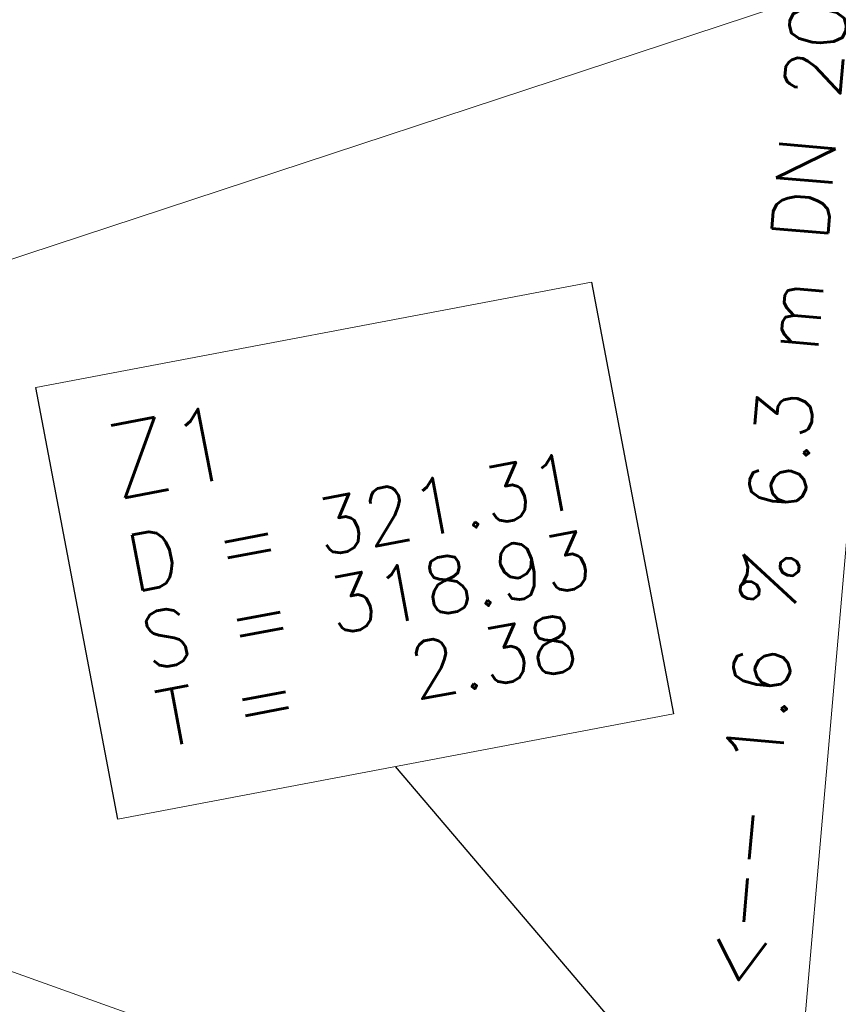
# Model space of a CAD drawing. Header units: metres. Extents: x -502 to 161, y -108 to 174.
# Tile 152 of 256: x -226.93 to -224.04, y -23.5 to -20.02. Entities that reach past the tile are written whole.
import ezdxf

# ---------------------------------------------------------------- set-up
doc = ezdxf.new("R2010")
doc.units = ezdxf.units.M
doc.header["$LTSCALE"] = 0.1
doc.layers.add('BRI31-005.05-5p02-Koordinierung Lageplan 4. BA ZOB West 2022-06-15', color=7, linetype='Continuous')
doc.layers.add('BRI31-005.06-5f07-Koordinierung Lageplan 4. BA ZOB Fernbusbahnh', color=7, linetype='Continuous')
doc.styles.add('Txt', font='txt_____.ttf')

msp = doc.modelspace()

# ---------------------------------------------------------------- linework, layer by layer
at = {"layer": 'BRI31-005.05-5p02-Koordinierung Lageplan 4. BA ZOB West 2022-06-15', "color": 1, "linetype": 'Continuous', "lineweight": 25, "true_color": 0xff0000, "transparency": 33554687}
msp.add_line((-224.1301, -24.391), (-225.6054, -22.6592), dxfattribs=at)
at = {"layer": 'BRI31-005.05-5p02-Koordinierung Lageplan 4. BA ZOB West 2022-06-15', "color": 1, "linetype": 'Continuous', "lineweight": 18, "true_color": 0xff0000, "transparency": 33554687, "flags": 128}
for points in [[(-223.6817, -18.0853), (-224.2297, -24.3823), (-224.0305, -24.3997), (-223.4825, -18.1027)], [(-230.8361, -22.6346), (-216.7734, -27.6703), (-216.5712, -27.1054), (-230.6338, -22.0697)]]:
    msp.add_lwpolyline(points, dxfattribs=at)
at = {"layer": 'BRI31-005.05-5p02-Koordinierung Lageplan 4. BA ZOB West 2022-06-15', "color": 7, "linetype": 'Continuous', "lineweight": 18, "transparency": 33554687, "flags": 128}
msp.add_lwpolyline([(-226.8774, -21.3187), (-224.9124, -20.9461), (-224.6229, -22.4729), (-226.5879, -22.8455), (-226.8774, -21.3187)], dxfattribs=at)
at = {"layer": 'BRI31-005.05-5p02-Koordinierung Lageplan 4. BA ZOB West 2022-06-15', "color": 1, "linetype": 'Continuous', "lineweight": 25, "true_color": 0xff0000, "transparency": 33554687, "flags": 128}
msp.add_lwpolyline([(-226.8774, -21.3187), (-224.9124, -20.9461), (-224.6229, -22.4729), (-226.5879, -22.8455), (-226.8774, -21.3187)], dxfattribs=at)
at = {"layer": 'BRI31-005.06-5f07-Koordinierung Lageplan 4. BA ZOB Fernbusbahnh', "color": 1, "linetype": 'Continuous', "lineweight": 25, "true_color": 0xff0000, "transparency": 33554687}
msp.add_line((-224.1301, -24.391), (-225.6054, -22.6592), dxfattribs=at)
at = {"layer": 'BRI31-005.06-5f07-Koordinierung Lageplan 4. BA ZOB Fernbusbahnh', "color": 1, "linetype": 'Continuous', "lineweight": 13, "true_color": 0xff0000, "transparency": 33554687, "flags": 128}
msp.add_lwpolyline([(-223.6817, -18.0853), (-224.2297, -24.3823), (-224.0305, -24.3997), (-223.4825, -18.1027)], dxfattribs=at)
at = {"layer": 'BRI31-005.06-5f07-Koordinierung Lageplan 4. BA ZOB Fernbusbahnh', "color": 7, "linetype": 'Continuous', "lineweight": 18, "transparency": 33554687, "flags": 128}
msp.add_lwpolyline([(-226.8774, -21.3187), (-224.9124, -20.9461), (-224.6229, -22.4729), (-226.5879, -22.8455), (-226.8774, -21.3187)], dxfattribs=at)
at = {"layer": 'BRI31-005.06-5f07-Koordinierung Lageplan 4. BA ZOB Fernbusbahnh', "color": 1, "linetype": 'Continuous', "lineweight": 25, "true_color": 0xff0000, "transparency": 33554687, "flags": 128}
msp.add_lwpolyline([(-226.8774, -21.3187), (-224.9124, -20.9461), (-224.6229, -22.4729), (-226.5879, -22.8455), (-226.8774, -21.3187)], dxfattribs=at)

# ---------------------------------------------------------------- texts
at = {"layer": 'BRI31-005.05-5p02-Koordinierung Lageplan 4. BA ZOB West 2022-06-15', "color": 1, "true_color": 0xff0000, "transparency": 33554687, "attachment_point": 1, "line_spacing_factor": 0.25, "style": 'Txt'}
for s, insert, char_height, rotation in [('<-- 1.6 % 6.3 m DN 200 PP', (-224.5085, -23.4376), 0.2, 85.0263), ('Z1', (-226.6437, -21.4593), 0.26, 10.737), ('D = 321.31', (-226.5703, -21.8464), 0.2, 10.737), ('S = 318.93', (-226.5181, -22.1215), 0.2, 10.737), ('T =   2.38', (-226.4659, -22.3966), 0.2, 10.737)]:
    msp.add_mtext(s, dxfattribs=dict(at, insert=insert, char_height=char_height, rotation=rotation))
at = {"layer": 'BRI31-005.06-5f07-Koordinierung Lageplan 4. BA ZOB Fernbusbahnh', "color": 1, "true_color": 0xff0000, "transparency": 33554687, "attachment_point": 1, "line_spacing_factor": 0.25, "style": 'Txt'}
for s, insert, char_height, rotation in [('<-- 1.6 % 6.3 m DN 200 PP', (-224.5085, -23.4376), 0.2, 85.0263), ('<-- 1.6 % 6.3 m DN 200 PP', (-224.5085, -23.4376), 0.2, 85.0263), ('Z1', (-226.6437, -21.4593), 0.26, 10.737), ('D = 321.31', (-226.5703, -21.8464), 0.2, 10.737), ('S = 318.93', (-226.5181, -22.1215), 0.2, 10.737), ('T =   2.38', (-226.4659, -22.3966), 0.2, 10.737)]:
    msp.add_mtext(s, dxfattribs=dict(at, insert=insert, char_height=char_height, rotation=rotation))

# ---------------------------------------------------------------- next in the draw order: wipeouts: each hides what was drawn before it
at = {"color": 255, "linetype": 'Continuous', "lineweight": 5, "transparency": 33554687}
msp.add_wipeout([(-226.8774, -21.3187), (-224.9124, -20.9461), (-224.6229, -22.4729), (-226.5879, -22.8455)], dxfattribs=at).dxf.layer = 'BRI31-005.06-5f07-Koordinierung Lageplan 4. BA ZOB Fernbusbahnh'

# ---------------------------------------------------------------- next in the draw order: linework, layer by layer
at = {"layer": 'BRI31-005.06-5f07-Koordinierung Lageplan 4. BA ZOB Fernbusbahnh', "color": 1, "linetype": 'Continuous', "lineweight": 20, "true_color": 0xff0000, "transparency": 33554687}
msp.add_line((-224.1301, -24.391), (-225.6054, -22.6592), dxfattribs=at)
at = {"layer": 'BRI31-005.06-5f07-Koordinierung Lageplan 4. BA ZOB Fernbusbahnh', "color": 7, "linetype": 'Continuous', "lineweight": 13, "transparency": 33554687, "flags": 128}
msp.add_lwpolyline([(-226.8774, -21.3187), (-224.9124, -20.9461), (-224.6229, -22.4729), (-226.5879, -22.8455), (-226.8774, -21.3187)], dxfattribs=at)
at = {"layer": 'BRI31-005.06-5f07-Koordinierung Lageplan 4. BA ZOB Fernbusbahnh', "color": 1, "linetype": 'Continuous', "lineweight": 20, "true_color": 0xff0000, "transparency": 33554687, "flags": 128}
msp.add_lwpolyline([(-226.8774, -21.3187), (-224.9124, -20.9461), (-224.6229, -22.4729), (-226.5879, -22.8455), (-226.8774, -21.3187)], dxfattribs=at)
at = {"layer": 'BRI31-005.06-5f07-Koordinierung Lageplan 4. BA ZOB Fernbusbahnh', "color": 1, "linetype": 'Continuous', "lineweight": 13, "true_color": 0xff0000, "transparency": 33554687, "flags": 128}
msp.add_lwpolyline([(-230.8361, -22.6346), (-216.7734, -27.6703), (-216.5712, -27.1054), (-230.6338, -22.0697)], dxfattribs=at)
at = {"layer": 'BRI31-005.06-5f07-Koordinierung Lageplan 4. BA ZOB Fernbusbahnh', "color": 7, "linetype": 'Continuous', "lineweight": 13, "transparency": 33554687}
msp.add_polyline3d([(-96.9273, 36.5347, 321.7413), (-127.6577, 19.2668, 321.0921), (-131.5784, 16.8089, 321.0847), (-145.2307, 10.3373, 321.2303), (-159.1332, 4.1861, 321.2019), (-170.6864, -0.6216, 321.2527), (-175.3442, -2.4624, 321.2536), (-188.1709, -7.3861, 321.2474), (-196.8471, -10.5554, 321.3471), (-209.1849, -14.9024, 321.4012), (-222.8753, -19.5184, 321.4022), (-237.2406, -24.2474, 321.3764)], dxfattribs=at)

# ---------------------------------------------------------------- next in the draw order: texts
at = {"layer": 'BRI31-005.06-5f07-Koordinierung Lageplan 4. BA ZOB Fernbusbahnh', "color": 1, "true_color": 0xff0000, "transparency": 33554687, "attachment_point": 1, "rotation": 10.737, "line_spacing_factor": 0.25, "style": 'Txt'}
for s, insert, char_height in [('Z1', (-226.6437, -21.4593), 0.26), ('D = 321.31', (-226.5703, -21.8464), 0.2), ('S = 318.93', (-226.5181, -22.1215), 0.2), ('T =   2.38', (-226.4659, -22.3966), 0.2)]:
    msp.add_mtext(s, dxfattribs=dict(at, insert=insert, char_height=char_height))

doc.saveas('drawing.dxf')
